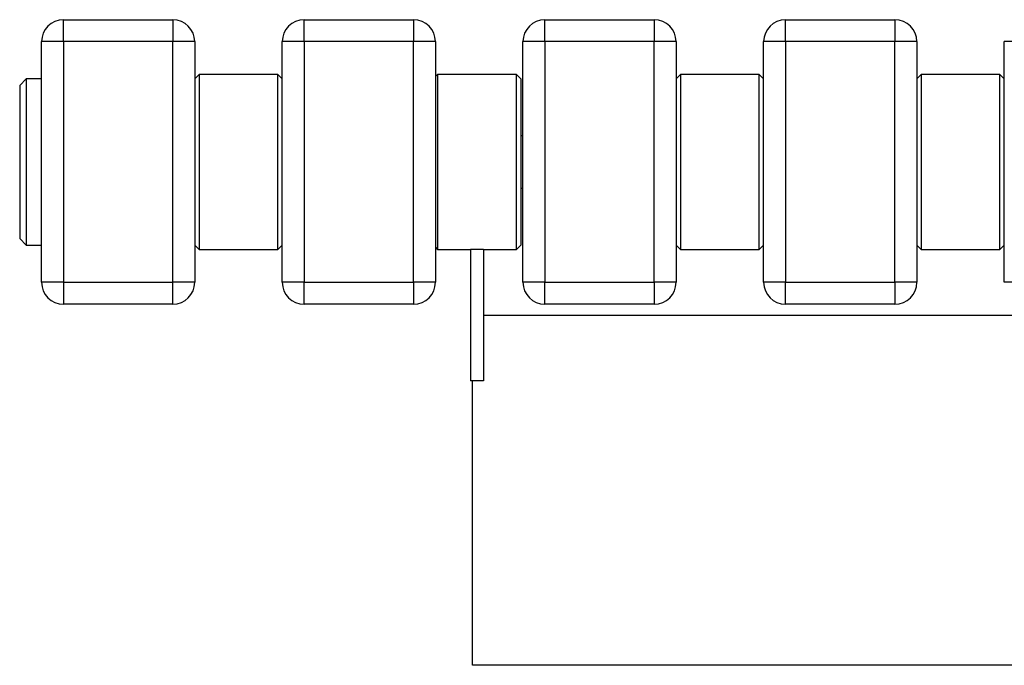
# Model space of a CAD drawing. Header units: millimetres. Extents: x 115 to 2823, y 107 to 1446.
# Tile 5 of 7: x 2063 to 2288, y 1299 to 1446. Entities that reach past the tile are written whole.
import ezdxf

# ---------------------------------------------------------------- set-up
doc = ezdxf.new("R2010")
doc.units = ezdxf.units.MM

msp = doc.modelspace()

# ---------------------------------------------------------------- linework, layer by layer
at = {"color": 7, "linetype": 'Continuous', "lineweight": 25}
for p, q in [((2073.372, 1441.037), (2073.372, 1446.037)), ((2073.372, 1446.037), (2098.372, 1446.037)), ((2098.372, 1446.037), (2098.372, 1441.037)), ((2128.372, 1441.037), (2128.372, 1446.037)), ((2128.372, 1446.037), (2153.372, 1446.037)), ((2153.372, 1446.037), (2153.372, 1441.037)), ((2183.372, 1441.037), (2183.372, 1446.037)), ((2183.372, 1446.037), (2208.372, 1446.037)), ((2208.372, 1446.037), (2208.372, 1441.037)), ((2238.372, 1441.037), (2238.372, 1446.037)), ((2238.372, 1446.037), (2263.372, 1446.037)), ((2263.372, 1446.037), (2263.372, 1441.037)), ((2068.372, 1386.037), (2068.372, 1441.037)), ((2073.372, 1441.037), (2068.372, 1441.037)), ((2098.372, 1441.037), (2073.372, 1441.037)), ((2073.372, 1441.037), (2073.372, 1386.037)), ((2098.372, 1386.037), (2098.372, 1441.037)), ((2103.372, 1441.037), (2098.372, 1441.037)), ((2103.372, 1441.037), (2103.372, 1386.037)), ((2128.372, 1441.037), (2123.372, 1441.037)), ((2123.372, 1386.037), (2123.372, 1441.037)), ((2153.372, 1441.037), (2128.372, 1441.037)), ((2128.372, 1441.037), (2128.372, 1386.037)), ((2153.372, 1386.037), (2153.372, 1441.037)), ((2158.372, 1441.037), (2153.372, 1441.037)), ((2158.372, 1441.037), (2158.372, 1386.037)), ((2183.372, 1441.037), (2178.372, 1441.037)), ((2178.372, 1386.037), (2178.372, 1441.037)), ((2208.372, 1441.037), (2183.372, 1441.037)), ((2183.372, 1441.037), (2183.372, 1386.037)), ((2208.372, 1386.037), (2208.372, 1441.037)), ((2213.372, 1441.037), (2208.372, 1441.037)), ((2213.372, 1441.037), (2213.372, 1386.037)), ((2233.372, 1386.037), (2233.372, 1441.037)), ((2238.372, 1441.037), (2233.372, 1441.037)), ((2238.372, 1441.037), (2238.372, 1386.037)), ((2263.372, 1441.037), (2238.372, 1441.037)), ((2263.372, 1386.037), (2263.372, 1441.037)), ((2268.372, 1441.037), (2263.372, 1441.037)), ((2268.372, 1441.037), (2268.372, 1386.037)), ((2288.372, 1386.037), (2288.372, 1441.037)), ((2293.372, 1441.037), (2288.372, 1441.037)), ((2104.372, 1433.537), (2103.372, 1432.537)), ((2122.372, 1433.537), (2104.372, 1433.537)), ((2104.372, 1433.537), (2104.372, 1393.537)), ((2123.372, 1432.537), (2122.372, 1433.537)), ((2122.372, 1393.537), (2122.372, 1433.537)), ((2158.872, 1433.537), (2158.372, 1433.037)), ((2176.872, 1433.537), (2158.872, 1433.537)), ((2158.872, 1433.537), (2158.872, 1413.537)), ((2177.872, 1432.537), (2176.872, 1433.537)), ((2176.872, 1413.537), (2176.872, 1433.537)), ((2214.372, 1433.537), (2213.372, 1432.537)), ((2232.372, 1433.537), (2214.372, 1433.537)), ((2214.372, 1433.537), (2214.372, 1393.537)), ((2233.372, 1432.537), (2232.372, 1433.537)), ((2232.372, 1393.537), (2232.372, 1433.537)), ((2269.372, 1433.537), (2268.372, 1432.537)), ((2287.372, 1433.537), (2269.372, 1433.537)), ((2269.372, 1433.537), (2269.372, 1393.537)), ((2288.372, 1432.537), (2287.372, 1433.537)), ((2287.372, 1393.537), (2287.372, 1433.537)), ((2064.872, 1432.537), (2063.372, 1431.037)), ((2063.372, 1431.037), (2063.372, 1396.037)), ((2068.372, 1432.537), (2064.872, 1432.537)), ((2064.872, 1432.537), (2064.872, 1394.537)), ((2177.872, 1432.537), (2177.872, 1413.537)), ((2178.372, 1419.537), (2177.872, 1419.537)), ((2158.872, 1413.537), (2158.872, 1393.537)), ((2176.872, 1393.537), (2176.872, 1413.537)), ((2177.872, 1413.537), (2177.872, 1394.537)), ((2177.872, 1407.537), (2178.372, 1407.537)), ((2063.372, 1396.037), (2064.872, 1394.537)), ((2064.872, 1394.537), (2068.372, 1394.537)), ((2103.372, 1394.537), (2104.372, 1393.537)), ((2104.372, 1393.537), (2122.372, 1393.537)), ((2122.372, 1393.537), (2123.372, 1394.537)), ((2158.372, 1394.037), (2158.872, 1393.537)), ((2158.872, 1393.537), (2166.372, 1393.537)), ((2169.372, 1393.537), (2166.372, 1393.537)), ((2166.372, 1393.537), (2166.372, 1363.537)), ((2169.372, 1393.537), (2176.872, 1393.537)), ((2169.372, 1393.537), (2169.372, 1363.537)), ((2176.872, 1393.537), (2177.872, 1394.537)), ((2213.372, 1394.537), (2214.372, 1393.537)), ((2214.372, 1393.537), (2232.372, 1393.537)), ((2232.372, 1393.537), (2233.372, 1394.537)), ((2268.372, 1394.537), (2269.372, 1393.537)), ((2269.372, 1393.537), (2287.372, 1393.537)), ((2287.372, 1393.537), (2288.372, 1394.537)), ((2073.372, 1386.037), (2068.372, 1386.037)), ((2073.372, 1386.037), (2073.372, 1381.037)), ((2073.372, 1386.037), (2098.372, 1386.037)), ((2098.372, 1381.037), (2098.372, 1386.037)), ((2103.372, 1386.037), (2098.372, 1386.037)), ((2128.372, 1386.037), (2123.372, 1386.037)), ((2128.372, 1386.037), (2153.372, 1386.037)), ((2128.372, 1381.037), (2128.372, 1386.037)), ((2153.372, 1386.037), (2153.372, 1381.037)), ((2158.372, 1386.037), (2153.372, 1386.037)), ((2183.372, 1386.037), (2178.372, 1386.037)), ((2183.372, 1386.037), (2208.372, 1386.037)), ((2183.372, 1381.037), (2183.372, 1386.037)), ((2208.372, 1386.037), (2208.372, 1381.037)), ((2213.372, 1386.037), (2208.372, 1386.037)), ((2238.372, 1386.037), (2233.372, 1386.037)), ((2238.372, 1381.037), (2238.372, 1386.037)), ((2238.372, 1386.037), (2263.372, 1386.037)), ((2263.372, 1386.037), (2263.372, 1381.037)), ((2268.372, 1386.037), (2263.372, 1386.037)), ((2293.372, 1386.037), (2288.372, 1386.037)), ((2098.372, 1381.037), (2073.372, 1381.037)), ((2153.372, 1381.037), (2128.372, 1381.037)), ((2208.372, 1381.037), (2183.372, 1381.037)), ((2263.372, 1381.037), (2238.372, 1381.037)), ((2169.372, 1378.537), (2441.622, 1378.537)), ((2169.372, 1363.537), (2166.372, 1363.537)), ((2166.872, 1298.537), (2166.872, 1363.537)), ((2719.872, 1298.537), (2166.872, 1298.537))]:
    msp.add_line(p, q, dxfattribs=at)
for centre, start, end in [((2073.372, 1441.037), 90, 180), ((2098.372, 1441.037), 0, 90), ((2128.372, 1441.037), 90, 180), ((2153.372, 1441.037), 0, 90), ((2183.372, 1441.037), 90, 180), ((2208.372, 1441.037), 0, 90), ((2238.372, 1441.037), 90, 180), ((2263.372, 1441.037), 0, 90), ((2073.372, 1386.037), 180, 270), ((2098.372, 1386.037), 270, 0), ((2128.372, 1386.037), 180, 270), ((2153.372, 1386.037), 270, 0), ((2183.372, 1386.037), 180, 270), ((2208.372, 1386.037), 270, 0), ((2238.372, 1386.037), 180, 270), ((2263.372, 1386.037), 270, 0)]:
    msp.add_arc(centre, 5, start, end, dxfattribs=at)

doc.saveas('drawing.dxf')
